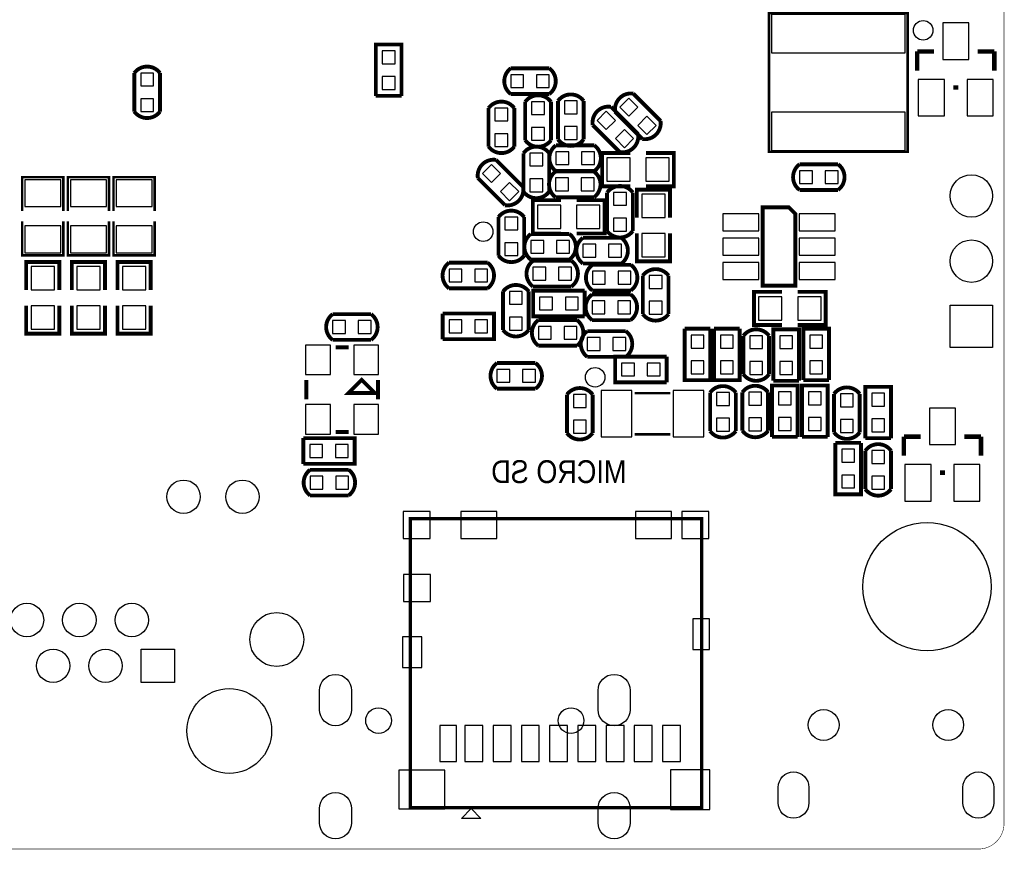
# Model space of a CAD drawing. Extents: x 0 to 2559, y 0 to 2067.
# Tile 2 of 3: x 1050 to 2559, y 0 to 1271. Entities that reach past the tile are written whole.
import ezdxf

# ---------------------------------------------------------------- set-up
doc = ezdxf.new("R2010")
doc.units = 0
doc.header["$MEASUREMENT"] = 0
for name, color, linetype in [('BG_OUTLINE', 254, 'CONTINUOUS'), ('BG_SILKSCREEN_BOTTOM', 141, 'CONTINUOUS'), ('PG_SILKSCREEN_BOTTOM', 4, 'CONTINUOUS'), ('PIN_BOTTOM', 1, 'CONTINUOUS')]:
    doc.layers.add(name, color=color, linetype=linetype)

msp = doc.modelspace()

# ---------------------------------------------------------------- linework, layer by layer
at = {"layer": 'BG_OUTLINE', "const_width": 0.787}
msp.add_lwpolyline([(2519.685, 0, 0.414213), (2559.055, 39.37), (2559.055, 2027.564, 0.414214), (2519.685, 2066.934), (39.37, 2066.934, 0.414214), (0, 2027.564), (0, 39.37, 0.414214), (39.37, 0), (2519.685, 0)], format="xyb", dxfattribs=at)
at = {"layer": 'PG_SILKSCREEN_BOTTOM'}
for points, const_width in [([(2411.299, 1068.701), (2411.299, 1281.299), (2198.701, 1281.299), (2198.701, 1068.701), (2411.299, 1068.701)], 3.937), ([(1595.699, 1154.487), (1595.699, 1233.291), (1635.101, 1233.291), (1635.101, 1154.487)], 5.902), ([(2451.5, 1222.598), (2425.902, 1222.598)], 7), ([(2425.902, 1222.598), (2425.902, 1193.098)], 7), ([(2544.098, 1222.598), (2518.5, 1222.598)], 7), ([(2544.098, 1193.098), (2544.098, 1222.598)], 7), ([(1802.693, 1196.791), (1861.693, 1196.791)], 5.902), ([(1225.299, 1130.5), (1225.299, 1189.5)], 5.902), ([(1264.701, 1189.5), (1264.701, 1130.5)], 5.902), ([(2488.902, 1167.402), (2481.098, 1167.402)], 7), ([(1635.101, 1154.487), (1595.699, 1154.487)], 5.902), ([(1861.693, 1157.39), (1802.693, 1157.39)], 5.902), ([(1824.799, 1086.488), (1824.799, 1145.488)], 5.902), ([(1864.201, 1145.488), (1864.201, 1086.488)], 5.902), ([(1875, 1087.787), (1875, 1146.787)], 5.902), ([(1914.402, 1146.787), (1914.402, 1087.787)], 5.902), ([(1990.571, 1157.98), (2032.291, 1116.26)], 5.902), ([(1768.598, 1076.787), (1768.598, 1135.787)], 5.902), ([(1808, 1135.787), (1808, 1076.787)], 5.902), ([(1956.157, 1137.768), (1997.878, 1096.047)], 5.902), ([(2004.429, 1088.398), (1962.709, 1130.118)], 5.902), ([(1970.016, 1068.185), (1928.295, 1109.906)], 5.902), ([(1871.799, 1078.689), (1930.799, 1078.689)], 5.902), ([(1780.043, 1056.437), (1821.764, 1014.717)], 5.902), ([(1822.098, 1007.709), (1822.098, 1066.709)], 5.902), ([(1861.5, 1066.709), (1861.5, 1007.709)], 5.902), ([(1985.799, 1015.988), (1942.799, 1015.988), (1942.799, 1066.988), (1985.799, 1066.988)], 5.902), ([(2009.799, 1015.988), (2052.799, 1015.988), (2052.799, 1066.988), (2009.799, 1066.988)], 5.902), ([(1930.799, 1039.287), (1871.799, 1039.287)], 5.902), ([(2245.5, 1049.701), (2304.5, 1049.701)], 5.902), ([(1116.5, 977.902), (1116.5, 1030), (1053.5, 1030), (1053.5, 977.902)], 3.902), ([(1186.5, 977.902), (1186.5, 1030), (1123.5, 1030), (1123.5, 977.902)], 3.902), ([(1256.5, 977.902), (1256.5, 1030), (1193.5, 1030), (1193.5, 977.902)], 3.902), ([(1793.902, 986.858), (1752.181, 1028.575)], 5.902), ([(1871.283, 1038.528), (1930.283, 1038.528)], 5.902), ([(1995.902, 967.89), (1995.902, 1010.89), (2046.902, 1010.89), (2046.902, 967.89)], 5.902), ([(2304.5, 1010.299), (2245.5, 1010.299)], 5.902), ([(1879.52, 994.63), (1836.52, 994.63), (1836.52, 943.626), (1879.52, 943.626)], 5.902), ([(1930.283, 999.126), (1871.283, 999.126)], 5.902), ([(1903.516, 994.63), (1946.516, 994.63), (1946.516, 943.626), (1903.516, 943.626)], 5.902), ([(1950.346, 947.413), (1950.346, 1006.413)], 5.902), ([(1989.748, 1006.413), (1989.748, 947.413)], 5.902), ([(2189, 983.689), (2189, 863.689), (2239, 863.689), (2239, 973.689), (2229, 983.689), (2189, 983.689)], 5.902), ([(1783.799, 909.689), (1783.799, 968.689)], 5.902), ([(1823.201, 968.689), (1823.201, 909.689)], 5.902), ([(1053.5, 962.098), (1053.5, 910), (1116.5, 910), (1116.5, 962.098)], 3.902), ([(1123.5, 962.098), (1123.5, 910), (1186.5, 910), (1186.5, 962.098)], 3.902), ([(1193.5, 962.098), (1193.5, 910), (1256.5, 910), (1256.5, 962.098)], 3.902), ([(1833.5, 942.89), (1892.5, 942.89)], 5.902), ([(1913.252, 936.882), (1972.252, 936.882)], 5.902), ([(1995.902, 943.89), (1995.902, 900.89), (2046.902, 900.89), (2046.902, 943.89)], 5.902), ([(1892.5, 903.488), (1833.5, 903.488)], 5.902), ([(1059.5, 857), (1059.5, 900), (1110.5, 900), (1110.5, 857)], 5.902), ([(1129.5, 857), (1129.5, 900), (1180.5, 900), (1180.5, 857)], 5.902), ([(1199.5, 857), (1199.5, 900), (1250.5, 900), (1250.5, 857)], 5.902), ([(1708, 898.89), (1767, 898.89)], 5.902), ([(1836.713, 901.634), (1895.713, 901.634)], 5.902), ([(1972.252, 897.48), (1913.252, 897.48)], 5.902), ([(1927.823, 895.598), (1986.823, 895.598)], 5.902), ([(2005.098, 819.988), (2005.098, 878.988)], 5.902), ([(2044.5, 878.988), (2044.5, 819.988)], 5.902), ([(1767, 859.488), (1708, 859.488)], 5.902), ([(1895.713, 862.232), (1836.713, 862.232)], 5.902), ([(1790.799, 795.689), (1790.799, 854.689)], 5.902), ([(1830.201, 854.689), (1830.201, 795.689)], 5.902), ([(1915.902, 816.488), (1837.098, 816.488), (1837.098, 855.89), (1915.902, 855.89)], 5.902), ([(1915.902, 855.89), (1915.902, 816.488)], 5.902), ([(1927.402, 850.189), (1986.402, 850.189)], 5.902), ([(1986.823, 856.197), (1927.823, 856.197)], 5.902), ([(2218.5, 803.189), (2175.5, 803.189), (2175.5, 854.189), (2218.5, 854.189)], 5.902), ([(2242.5, 803.189), (2285.5, 803.189), (2285.5, 854.189), (2242.5, 854.189)], 5.902), ([(1059.5, 833), (1059.5, 790), (1110.5, 790), (1110.5, 833)], 5.902), ([(1129.5, 833), (1129.5, 790), (1180.5, 790), (1180.5, 833)], 5.902), ([(1199.5, 833), (1199.5, 790), (1250.5, 790), (1250.5, 833)], 5.902), ([(1529.5, 819.89), (1588.5, 819.89)], 5.902), ([(1698.098, 781.488), (1698.098, 820.89)], 5.902), ([(1698.098, 820.89), (1776.902, 820.89), (1776.902, 781.488), (1698.098, 781.488)], 5.902), ([(1845, 810.988), (1904, 810.988)], 5.902), ([(1986.402, 810.787), (1927.402, 810.787)], 5.902), ([(2069.299, 797.591), (2108.701, 797.591)], 5.902), ([(2108.701, 797.591), (2108.701, 718.787), (2069.299, 718.787), (2069.299, 797.591)], 5.902), ([(2114.299, 797.591), (2153.701, 797.591)], 5.902), ([(2153.701, 797.591), (2153.701, 718.787), (2114.299, 718.787), (2114.299, 797.591)], 5.902), ([(2251.299, 718.787), (2251.299, 797.591), (2290.701, 797.591), (2290.701, 718.787)], 5.902), ([(1920, 793.89), (1979, 793.89)], 5.902), ([(2159.299, 727.689), (2159.299, 786.689)], 5.902), ([(2198.701, 786.689), (2198.701, 727.689)], 5.902), ([(2205.299, 717.787), (2205.299, 796.591), (2244.701, 796.591), (2244.701, 717.787)], 5.902), ([(1588.5, 780.488), (1529.5, 780.488)], 5.902), ([(1554, 769.189), (1534, 769.189)], 6), ([(1904, 771.587), (1845, 771.587)], 5.902), ([(1979, 754.488), (1920, 754.488)], 5.902), ([(2041.602, 715.39), (1962.799, 715.39), (1962.799, 754.791), (2041.602, 754.791)], 5.902), ([(2041.602, 754.791), (2041.602, 715.39)], 5.902), ([(1781.52, 745.02), (1840.52, 745.02)], 5.902), ([(1489, 719.189), (1489, 689.189)], 6), ([(1594, 699.189), (1554, 699.189), (1574, 719.189), (1594, 699.189)], 6), ([(1599, 719.189), (1599, 689.189)], 6), ([(2203.299, 631.787), (2203.299, 710.591), (2242.701, 710.591), (2242.701, 631.787)], 5.902), ([(2244.701, 717.787), (2205.299, 717.787)], 5.902), ([(2249.299, 631.787), (2249.299, 710.591), (2288.701, 710.591), (2288.701, 631.787)], 5.902), ([(2290.701, 718.787), (2251.299, 718.787)], 5.902), ([(2346.299, 629.787), (2346.299, 708.591), (2385.701, 708.591), (2385.701, 629.787)], 5.902), ([(1840.52, 705.618), (1781.52, 705.618)], 5.902), ([(1888.799, 637.689), (1888.799, 696.689)], 5.902), ([(1928.201, 696.689), (1928.201, 637.689)], 5.902), ([(2047.559, 698.783), (1992.441, 698.783)], 3.937), ([(2108.299, 640.689), (2108.299, 699.689)], 5.902), ([(2147.701, 699.689), (2147.701, 640.689)], 5.902), ([(2157.799, 641.189), (2157.799, 700.189)], 5.902), ([(2197.201, 700.189), (2197.201, 641.189)], 5.902), ([(2298.299, 638.689), (2298.299, 697.689)], 5.902), ([(2337.701, 697.689), (2337.701, 638.689)], 5.902), ([(1534, 639.189), (1554, 639.189)], 6), ([(2047.559, 635.791), (1992.441, 635.791)], 3.937), ([(2242.701, 631.787), (2203.299, 631.787)], 5.902), ([(2288.701, 631.787), (2249.299, 631.787)], 5.902), ([(2431, 632.287), (2405.402, 632.287)], 7), ([(2405.402, 632.287), (2405.402, 602.787)], 7), ([(2523.598, 632.287), (2498, 632.287)], 7), ([(2523.598, 602.787), (2523.598, 632.287)], 7), ([(1484.598, 590.488), (1484.598, 629.89)], 5.902), ([(1484.598, 629.89), (1563.402, 629.89), (1563.402, 590.488), (1484.598, 590.488)], 5.902), ([(2300.299, 622.591), (2339.701, 622.591)], 5.902), ([(2339.701, 622.591), (2339.701, 543.787), (2300.299, 543.787), (2300.299, 622.591)], 5.902), ([(2385.701, 629.787), (2346.299, 629.787)], 5.902), ([(2346.299, 551.689), (2346.299, 610.689)], 5.902), ([(2385.701, 610.689), (2385.701, 551.689)], 5.902), ([(1495, 581.39), (1554, 581.39)], 5.902), ([(2468.402, 577.091), (2460.598, 577.091)], 7), ([(1554, 541.988), (1495, 541.988)], 5.902), ([(2095.425, 506.488), (1648.575, 506.488), (1648.575, 63.575), (2095.425, 63.575), (2095.425, 506.488)], 5)]:
    msp.add_lwpolyline(points, dxfattribs=dict(at, const_width=const_width))
at = {"layer": 'PG_SILKSCREEN_BOTTOM', "const_width": 5.902}
for points in [[(1264.701, 1189.5, 0.505893), (1225.299, 1189.5)], [(1802.693, 1196.791, 0.505867), (1802.693, 1157.39)], [(1861.693, 1196.791, -0.504838), (1861.693, 1157.39)], [(1768.598, 1135.787, -0.504864), (1808, 1135.787)], [(1824.799, 1145.488, -0.504857), (1864.201, 1145.488)], [(1875, 1146.787, -0.504864), (1914.402, 1146.787)], [(1962.709, 1130.118, -0.504839), (1990.571, 1157.98)], [(1264.701, 1130.5, -0.504836), (1225.299, 1130.5)], [(1928.295, 1109.906, -0.50483), (1956.157, 1137.768)], [(2004.429, 1088.398, 0.505901), (2032.291, 1116.26)], [(1824.799, 1086.488, 0.505873), (1864.201, 1086.488)], [(1875, 1087.787, 0.505866), (1914.402, 1087.787)], [(1970.016, 1068.185, 0.505887), (1997.878, 1096.047)], [(1768.598, 1076.787, 0.505866), (1808, 1076.787)], [(1822.098, 1066.709, -0.50485), (1861.5, 1066.709)], [(1871.799, 1078.689, 0.50588), (1871.799, 1039.287)], [(1930.799, 1078.689, -0.50485), (1930.799, 1039.287)], [(1780.043, 1056.437, 0.505906), (1752.181, 1028.575)], [(2245.5, 1049.701, 0.505893), (2245.5, 1010.299)], [(2304.5, 1049.701, -0.504836), (2304.5, 1010.299)], [(1871.283, 1038.528, 0.505893), (1871.283, 999.126)], [(1930.283, 1038.528, -0.504836), (1930.283, 999.126)], [(1821.764, 1014.717, -0.504809), (1793.902, 986.858)], [(1950.346, 1006.413, -0.504836), (1989.748, 1006.413)], [(1822.098, 1007.709, 0.50588), (1861.5, 1007.709)], [(1783.799, 968.689, -0.504832), (1823.201, 968.689)], [(1833.5, 942.89, 0.505893), (1833.5, 903.488)], [(1892.5, 942.89, -0.504836), (1892.5, 903.488)], [(1913.252, 897.48, -0.504836), (1913.252, 936.882)], [(1950.346, 947.413, 0.505893), (1989.748, 947.413)], [(1972.252, 897.48, 0.505893), (1972.252, 936.882)], [(1783.799, 909.689, 0.505889), (1823.201, 909.689)], [(1708, 859.488, -0.504836), (1708, 898.89)], [(1767, 859.488, 0.505893), (1767, 898.89)], [(1836.713, 862.232, -0.504836), (1836.713, 901.634)], [(1895.713, 862.232, 0.505893), (1895.713, 901.634)], [(1927.823, 856.197, -0.504824), (1927.823, 895.598)], [(1986.823, 856.197, 0.505881), (1986.823, 895.598)], [(2044.5, 878.988, 0.505907), (2005.098, 878.988)], [(1790.799, 854.689, -0.504834), (1830.201, 854.689)], [(1927.402, 850.189, 0.505921), (1927.402, 810.787)], [(1986.402, 850.189, -0.504809), (1986.402, 810.787)], [(1529.5, 780.488, -0.504836), (1529.5, 819.89)], [(1588.5, 780.488, 0.505893), (1588.5, 819.89)], [(2044.5, 819.988, -0.504823), (2005.098, 819.988)], [(1845, 810.988, 0.505881), (1845, 771.587)], [(1904, 810.988, -0.504824), (1904, 771.587)], [(1790.799, 795.689, 0.505891), (1830.201, 795.689)], [(1920, 793.89, 0.505893), (1920, 754.488)], [(1979, 793.89, -0.504836), (1979, 754.488)], [(2198.701, 786.689, 0.505893), (2159.299, 786.689)], [(1781.52, 705.618, -0.504836), (1781.52, 745.02)], [(1840.52, 705.618, 0.505893), (1840.52, 745.02)], [(2198.701, 727.689, -0.504836), (2159.299, 727.689)], [(2147.701, 699.689, 0.505893), (2108.299, 699.689)], [(2157.799, 700.189, -0.504832), (2197.201, 700.189)], [(2298.299, 697.689, -0.504836), (2337.701, 697.689)], [(1928.201, 696.689, 0.505893), (1888.799, 696.689)], [(1928.201, 637.689, -0.504836), (1888.799, 637.689)], [(2147.701, 640.689, -0.504836), (2108.299, 640.689)], [(2157.799, 641.189, 0.505889), (2197.201, 641.189)], [(2298.299, 638.689, 0.505893), (2337.701, 638.689)], [(2346.299, 610.689, -0.504836), (2385.701, 610.689)], [(1495, 581.39, 0.505893), (1495, 541.988)], [(1554, 581.39, -0.504836), (1554, 541.988)], [(2346.299, 551.689, 0.505893), (2385.701, 551.689)]]:
    msp.add_lwpolyline(points, format="xyb", dxfattribs=at)
at = {"layer": 'PG_SILKSCREEN_BOTTOM'}
msp.add_lwpolyline([(1742, 62), (1757, 47), (1727, 47)], close=True, dxfattribs=at)
at = {"layer": 'PIN_BOTTOM'}
for points in [[(2202.638, 1220.2755), (2407.362, 1220.2755), (2407.362, 1279.3305), (2202.638, 1279.3305)], [(2505, 1210.299), (2505, 1266.299), (2465, 1266.299), (2465, 1210.299)], [(1605.5495, 1203.7395), (1625.2505, 1203.7395), (1625.2505, 1223.4405), (1605.5495, 1223.4405)], [(1235.1495, 1169.8505), (1254.8505, 1169.8505), (1254.8505, 1189.5515), (1235.1495, 1189.5515)], [(1605.5495, 1164.3375), (1625.2505, 1164.3375), (1625.2505, 1184.0385), (1605.5495, 1184.0385)], [(1822.343, 1167.24), (1822.343, 1186.941), (1802.642, 1186.941), (1802.642, 1167.24)], [(1861.745, 1167.24), (1861.745, 1186.941), (1842.044, 1186.941), (1842.044, 1167.24)], [(2467.598, 1123.701), (2467.598, 1179.701), (2427.598, 1179.701), (2427.598, 1123.701)], [(2542.402, 1123.701), (2542.402, 1179.701), (2502.402, 1179.701), (2502.402, 1123.701)], [(1235.1495, 1130.4485), (1254.8505, 1130.4485), (1254.8505, 1150.1495), (1235.1495, 1150.1495)], [(1983.569, 1151.0507), (1969.6383, 1137.12), (1983.569, 1123.1893), (1997.4997, 1137.12)], [(1798.1495, 1135.8385), (1778.4485, 1135.8385), (1778.4485, 1116.1375), (1798.1495, 1116.1375)], [(1854.3505, 1145.5395), (1834.6495, 1145.5395), (1834.6495, 1125.8385), (1854.3505, 1125.8385)], [(1904.5515, 1146.8385), (1884.8505, 1146.8385), (1884.8505, 1127.1375), (1904.5515, 1127.1375)], [(1949.156, 1130.8377), (1935.2253, 1116.907), (1949.156, 1102.9763), (1963.0867, 1116.907)], [(2011.431, 1123.1887), (1997.5003, 1109.258), (2011.431, 1095.3273), (2025.3617, 1109.258)], [(2202.638, 1070.6695), (2407.362, 1070.6695), (2407.362, 1129.7245), (2202.638, 1129.7245)], [(1854.3505, 1106.1375), (1834.6495, 1106.1375), (1834.6495, 1086.4365), (1854.3505, 1086.4365)], [(1904.5515, 1107.4365), (1884.8505, 1107.4365), (1884.8505, 1087.7355), (1904.5515, 1087.7355)], [(1977.018, 1102.9757), (1963.0873, 1089.045), (1977.018, 1075.1143), (1990.9487, 1089.045)], [(1798.1495, 1096.4365), (1778.4485, 1096.4365), (1778.4485, 1076.7355), (1798.1495, 1076.7355)], [(1851.6495, 1066.7605), (1831.9485, 1066.7605), (1831.9485, 1047.0595), (1851.6495, 1047.0595)], [(1891.449, 1049.137), (1891.449, 1068.838), (1871.748, 1068.838), (1871.748, 1049.137)], [(1930.851, 1049.137), (1930.851, 1068.838), (1911.15, 1068.838), (1911.15, 1049.137)], [(1985.6985, 1059.3875), (1949.8995, 1059.3875), (1949.8995, 1023.5885), (1985.6985, 1023.5885)], [(2045.6985, 1059.3875), (2009.8995, 1059.3875), (2009.8995, 1023.5885), (2045.6985, 1023.5885)], [(1773.041, 1021.6463), (1786.9717, 1035.577), (1773.041, 1049.5077), (1759.1103, 1035.577)], [(1851.6495, 1027.3585), (1831.9485, 1027.3585), (1831.9485, 1007.6575), (1851.6495, 1007.6575)], [(1890.933, 1008.976), (1890.933, 1028.677), (1871.232, 1028.677), (1871.232, 1008.976)], [(1930.335, 1008.976), (1930.335, 1028.677), (1910.634, 1028.677), (1910.634, 1008.976)], [(2265.15, 1020.149), (2265.15, 1039.85), (2245.449, 1039.85), (2245.449, 1020.149)], [(2304.552, 1020.149), (2304.552, 1039.85), (2284.851, 1039.85), (2284.851, 1020.149)], [(1057.451, 984.7525), (1112.549, 984.7525), (1112.549, 1026.0515), (1057.451, 1026.0515)], [(1127.451, 984.7525), (1182.549, 984.7525), (1182.549, 1026.0515), (1127.451, 1026.0515)], [(1197.451, 984.7525), (1252.549, 984.7525), (1252.549, 1026.0515), (1197.451, 1026.0515)], [(1800.903, 993.7843), (1814.8337, 1007.715), (1800.903, 1021.6457), (1786.9723, 1007.715)], [(1979.8975, 1006.4645), (1960.1965, 1006.4645), (1960.1965, 986.7635), (1979.8975, 986.7635)], [(2039.302, 967.99), (2039.302, 1003.789), (2003.503, 1003.789), (2003.503, 967.99)], [(1843.6165, 951.2305), (1879.4155, 951.2305), (1879.4155, 987.0295), (1843.6165, 987.0295)], [(1903.6165, 951.2305), (1939.4155, 951.2305), (1939.4155, 987.0295), (1903.6165, 987.0295)], [(1813.3505, 968.7405), (1793.6495, 968.7405), (1793.6495, 949.0395), (1813.3505, 949.0395)], [(1979.8975, 967.0625), (1960.1965, 967.0625), (1960.1965, 947.3615), (1979.8975, 947.3615)], [(2183, 973.689), (2128, 973.689), (2128, 947.689), (2183, 947.689)], [(2300, 973.689), (2245, 973.689), (2245, 947.689), (2300, 947.689)], [(1057.451, 913.9485), (1112.549, 913.9485), (1112.549, 955.2475), (1057.451, 955.2475)], [(1127.451, 913.9485), (1182.549, 913.9485), (1182.549, 955.2475), (1127.451, 955.2475)], [(1197.451, 913.9485), (1252.549, 913.9485), (1252.549, 955.2475), (1197.451, 955.2475)], [(2039.302, 907.99), (2039.302, 943.789), (2003.503, 943.789), (2003.503, 907.99)], [(2183, 936.287), (2128, 936.287), (2128, 910.287), (2183, 910.287)], [(2300, 936.287), (2245, 936.287), (2245, 910.287), (2300, 910.287)], [(1813.3505, 929.3385), (1793.6495, 929.3385), (1793.6495, 909.6375), (1813.3505, 909.6375)], [(1853.15, 913.338), (1853.15, 933.039), (1833.449, 933.039), (1833.449, 913.338)], [(1892.552, 913.338), (1892.552, 933.039), (1872.851, 933.039), (1872.851, 913.338)], [(1913.2005, 927.0315), (1913.2005, 907.3305), (1932.9015, 907.3305), (1932.9015, 927.0315)], [(1952.6025, 927.0315), (1952.6025, 907.3305), (1972.3035, 907.3305), (1972.3035, 927.0315)], [(1102.9, 857.1), (1102.9, 892.899), (1067.101, 892.899), (1067.101, 857.1)], [(1172.9, 857.1), (1172.9, 892.899), (1137.101, 892.899), (1137.101, 857.1)], [(1242.9, 857.1), (1242.9, 892.899), (1207.101, 892.899), (1207.101, 857.1)], [(1836.6615, 891.7835), (1836.6615, 872.0825), (1856.3625, 872.0825), (1856.3625, 891.7835)], [(1876.0635, 891.7835), (1876.0635, 872.0825), (1895.7645, 872.0825), (1895.7645, 891.7835)], [(2183, 898.89), (2128, 898.89), (2128, 872.89), (2183, 872.89)], [(2300, 898.89), (2245, 898.89), (2245, 872.89), (2300, 872.89)], [(1707.9485, 889.0395), (1707.9485, 869.3385), (1727.6495, 869.3385), (1727.6495, 889.0395)], [(1747.3505, 889.0395), (1747.3505, 869.3385), (1767.0515, 869.3385), (1767.0515, 889.0395)], [(1927.7715, 885.7485), (1927.7715, 866.0475), (1947.4725, 866.0475), (1947.4725, 885.7485)], [(1967.1735, 885.7485), (1967.1735, 866.0475), (1986.8745, 866.0475), (1986.8745, 885.7485)], [(2014.9485, 859.3385), (2034.6495, 859.3385), (2034.6495, 879.0395), (2014.9485, 879.0395)], [(1820.3505, 854.7405), (1800.6495, 854.7405), (1800.6495, 835.0395), (1820.3505, 835.0395)], [(1866.65, 826.338), (1866.65, 846.039), (1846.949, 846.039), (1846.949, 826.338)], [(1906.052, 826.338), (1906.052, 846.039), (1886.351, 846.039), (1886.351, 826.338)], [(2218.3995, 846.5885), (2182.6005, 846.5885), (2182.6005, 810.7895), (2218.3995, 810.7895)], [(2278.3995, 846.5885), (2242.6005, 846.5885), (2242.6005, 810.7895), (2278.3995, 810.7895)], [(1102.9, 797.1), (1102.9, 832.899), (1067.101, 832.899), (1067.101, 797.1)], [(1172.9, 797.1), (1172.9, 832.899), (1137.101, 832.899), (1137.101, 797.1)], [(1242.9, 797.1), (1242.9, 832.899), (1207.101, 832.899), (1207.101, 797.1)], [(1947.052, 820.637), (1947.052, 840.338), (1927.351, 840.338), (1927.351, 820.637)], [(1986.454, 820.637), (1986.454, 840.338), (1966.753, 840.338), (1966.753, 820.637)], [(2014.9485, 819.9365), (2034.6495, 819.9365), (2034.6495, 839.6375), (2014.9485, 839.6375)], [(2541.5, 768.689), (2476.5, 768.689), (2476.5, 833.689), (2541.5, 833.689)], [(1820.3505, 815.3385), (1800.6495, 815.3385), (1800.6495, 795.6375), (1820.3505, 795.6375)], [(1529.4485, 810.0395), (1529.4485, 790.3385), (1549.1495, 790.3385), (1549.1495, 810.0395)], [(1568.8505, 810.0395), (1568.8505, 790.3385), (1588.5515, 790.3385), (1588.5515, 810.0395)], [(1707.9485, 811.0395), (1707.9485, 791.3385), (1727.6495, 791.3385), (1727.6495, 811.0395)], [(1747.3505, 811.0395), (1747.3505, 791.3385), (1767.0515, 791.3385), (1767.0515, 811.0395)], [(1864.65, 781.436), (1864.65, 801.137), (1844.949, 801.137), (1844.949, 781.436)], [(1904.052, 781.436), (1904.052, 801.137), (1884.351, 801.137), (1884.351, 781.436)], [(2098.8505, 787.7405), (2079.1495, 787.7405), (2079.1495, 768.0395), (2098.8505, 768.0395)], [(2143.8505, 787.7405), (2124.1495, 787.7405), (2124.1495, 768.0395), (2143.8505, 768.0395)], [(2169.1495, 767.0395), (2188.8505, 767.0395), (2188.8505, 786.7405), (2169.1495, 786.7405)], [(2215.1495, 767.0395), (2234.8505, 767.0395), (2234.8505, 786.7405), (2215.1495, 786.7405)], [(2261.1495, 768.0395), (2280.8505, 768.0395), (2280.8505, 787.7405), (2261.1495, 787.7405)], [(1526, 727.189), (1526, 772.189), (1488, 772.189), (1488, 727.189)], [(1600, 727.189), (1600, 772.189), (1562, 772.189), (1562, 727.189)], [(1939.65, 764.338), (1939.65, 784.039), (1919.949, 784.039), (1919.949, 764.338)], [(1979.052, 764.338), (1979.052, 784.039), (1959.351, 784.039), (1959.351, 764.338)], [(1992.351, 725.24), (1992.351, 744.941), (1972.65, 744.941), (1972.65, 725.24)], [(2031.753, 725.24), (2031.753, 744.941), (2012.052, 744.941), (2012.052, 725.24)], [(2098.8505, 748.3385), (2079.1495, 748.3385), (2079.1495, 728.6375), (2098.8505, 728.6375)], [(2143.8505, 748.3385), (2124.1495, 748.3385), (2124.1495, 728.6375), (2143.8505, 728.6375)], [(2169.1495, 727.6375), (2188.8505, 727.6375), (2188.8505, 747.3385), (2169.1495, 747.3385)], [(2215.1495, 727.6375), (2234.8505, 727.6375), (2234.8505, 747.3385), (2215.1495, 747.3385)], [(2261.1495, 728.6375), (2280.8505, 728.6375), (2280.8505, 748.3385), (2261.1495, 748.3385)], [(1781.4685, 735.1695), (1781.4685, 715.4685), (1801.1695, 715.4685), (1801.1695, 735.1695)], [(1820.8705, 735.1695), (1820.8705, 715.4685), (1840.5715, 715.4685), (1840.5715, 735.1695)], [(1898.6495, 677.0395), (1918.3505, 677.0395), (1918.3505, 696.7405), (1898.6495, 696.7405)], [(1988.504, 631.854), (1988.504, 702.72), (1941.26, 702.72), (1941.26, 631.854)], [(2098.74, 631.854), (2098.74, 702.72), (2051.496, 702.72), (2051.496, 631.854)], [(2118.1495, 680.0395), (2137.8505, 680.0395), (2137.8505, 699.7405), (2118.1495, 699.7405)], [(2187.3505, 700.2405), (2167.6495, 700.2405), (2167.6495, 680.5395), (2187.3505, 680.5395)], [(2213.1495, 681.0395), (2232.8505, 681.0395), (2232.8505, 700.7405), (2213.1495, 700.7405)], [(2259.1495, 681.0395), (2278.8505, 681.0395), (2278.8505, 700.7405), (2259.1495, 700.7405)], [(2327.8505, 697.7405), (2308.1495, 697.7405), (2308.1495, 678.0395), (2327.8505, 678.0395)], [(2356.1495, 679.0395), (2375.8505, 679.0395), (2375.8505, 698.7405), (2356.1495, 698.7405)], [(1526, 636.189), (1526, 681.189), (1488, 681.189), (1488, 636.189)], [(1600, 636.189), (1600, 681.189), (1562, 681.189), (1562, 636.189)], [(2484.5, 619.988), (2484.5, 675.988), (2444.5, 675.988), (2444.5, 619.988)], [(1898.6495, 637.6375), (1918.3505, 637.6375), (1918.3505, 657.3385), (1898.6495, 657.3385)], [(2118.1495, 640.6375), (2137.8505, 640.6375), (2137.8505, 660.3385), (2118.1495, 660.3385)], [(2187.3505, 660.8385), (2167.6495, 660.8385), (2167.6495, 641.1375), (2187.3505, 641.1375)], [(2213.1495, 641.6375), (2232.8505, 641.6375), (2232.8505, 661.3385), (2213.1495, 661.3385)], [(2259.1495, 641.6375), (2278.8505, 641.6375), (2278.8505, 661.3385), (2259.1495, 661.3385)], [(2327.8505, 658.3385), (2308.1495, 658.3385), (2308.1495, 638.6375), (2327.8505, 638.6375)], [(2356.1495, 639.6375), (2375.8505, 639.6375), (2375.8505, 659.3385), (2356.1495, 659.3385)], [(1494.4485, 620.0395), (1494.4485, 600.3385), (1514.1495, 600.3385), (1514.1495, 620.0395)], [(1533.8505, 620.0395), (1533.8505, 600.3385), (1553.5515, 600.3385), (1553.5515, 620.0395)], [(2329.8505, 612.7405), (2310.1495, 612.7405), (2310.1495, 593.0395), (2329.8505, 593.0395)], [(2375.8505, 610.7405), (2356.1495, 610.7405), (2356.1495, 591.0395), (2375.8505, 591.0395)], [(2447.098, 533.39), (2447.098, 589.39), (2407.098, 589.39), (2407.098, 533.39)], [(2521.902, 533.39), (2521.902, 589.39), (2481.902, 589.39), (2481.902, 533.39)], [(1514.65, 551.838), (1514.65, 571.539), (1494.949, 571.539), (1494.949, 551.838)], [(1554.052, 551.838), (1554.052, 571.539), (1534.351, 571.539), (1534.351, 551.838)], [(2329.8505, 573.3385), (2310.1495, 573.3385), (2310.1495, 553.6375), (2329.8505, 553.6375)], [(2375.8505, 571.3385), (2356.1495, 571.3385), (2356.1495, 551.6375), (2375.8505, 551.6375)], [(1679.087, 475.976), (1679.087, 517.315), (1637.748, 517.315), (1637.748, 475.976)], [(1781.449, 475.976), (1781.449, 517.315), (1726.331, 517.315), (1726.331, 475.976)], [(2049.165, 475.976), (2049.165, 517.315), (1994.047, 517.315), (1994.047, 475.976)], [(2106.253, 475.976), (2106.253, 517.315), (2064.914, 517.315), (2064.914, 475.976)], [(1679.678, 379.519), (1679.678, 420.858), (1638.339, 420.858), (1638.339, 379.519)], [(2107.237, 305.701), (2107.237, 352.945), (2081.646, 352.945), (2081.646, 305.701)], [(1666.292, 278.142), (1666.292, 325.386), (1636.764, 325.386), (1636.764, 278.142)], [(1236.007, 255.409), (1236.007, 306.59), (1287.188, 306.59), (1287.188, 255.409)], [(1719.442, 134.441), (1719.442, 189.559), (1693.851, 189.559), (1693.851, 134.441)], [(1759.796, 134.441), (1759.796, 189.559), (1732.237, 189.559), (1732.237, 134.441)], [(1803.103, 134.441), (1803.103, 189.559), (1775.544, 189.559), (1775.544, 134.441)], [(1846.41, 134.441), (1846.41, 189.559), (1818.851, 189.559), (1818.851, 134.441)], [(1889.717, 134.441), (1889.717, 189.559), (1862.158, 189.559), (1862.158, 134.441)], [(1933.024, 134.441), (1933.024, 189.559), (1905.465, 189.559), (1905.465, 134.441)], [(1976.331, 134.441), (1976.331, 189.559), (1948.772, 189.559), (1948.772, 134.441)], [(2019.638, 134.441), (2019.638, 189.559), (1992.079, 189.559), (1992.079, 134.441)], [(2062.945, 134.441), (2062.945, 189.559), (2035.386, 189.559), (2035.386, 134.441)], [(2108.024, 60.819), (2108.024, 121.449), (2047.394, 121.449), (2047.394, 60.819)], [(1701.724, 61.606), (1701.724, 120.661), (1630.858, 120.661), (1630.858, 61.606)]]:
    msp.add_lwpolyline(points, close=True, dxfattribs=at)
for points in [[(1558.5085, 243.1655), (1558.5085, 213.6385, -1), (1509.2955, 213.6385), (1509.2955, 243.1655, -1)], [(1985.7045, 243.1655), (1985.7045, 213.6385, -1), (1936.4915, 213.6385), (1936.4915, 243.1655, -1)], [(2259.8165, 94.5515), (2259.8165, 70.8505, -1), (2212.6155, 70.8505), (2212.6155, 94.5515, -1)], [(2543.2185, 94.5515), (2543.2185, 70.8505, -1), (2496.0175, 70.8505), (2496.0175, 94.5515, -1)], [(1558.5085, 62.0275), (1558.5085, 40.3745, -1), (1509.2955, 40.3745), (1509.2955, 62.0275, -1)], [(1985.7045, 62.0275), (1985.7045, 40.3745, -1), (1936.4915, 40.3745), (1936.4915, 62.0275, -1)]]:
    msp.add_lwpolyline(points, format="xyb", close=True, dxfattribs=at)
for centre, radius in [((2435, 1255), 15), ((2509, 1001.189), 32.5), ((1760.4, 946.389), 15), ((2509, 901.189), 32.5), ((1932, 723.189), 15), ((1300.902, 540.098), 25.5905), ((1391.098, 540.098), 25.5905), ((2440.945, 402.189), 98.3995), ((1060.799, 351.098), 25.5905), ((1141.098, 351.098), 25.5905), ((1221.402, 351.098), 25.5905), ((1443.799, 321.201), 41.3385), ((1100.902, 281), 25.5905), ((1181.201, 281), 25.5905), ((1371, 181), 65), ((1599.902, 196.902), 19.685), ((1895.098, 196.902), 19.685), ((2282.417, 190.201), 23.6005), ((2473.417, 190.201), 23.6005)]:
    msp.add_circle(centre, radius, dxfattribs=at)

# ---------------------------------------------------------------- texts
at = {"layer": 'BG_SILKSCREEN_BOTTOM', "text_generation_flag": 2, "width": 0.885714}
msp.add_text('MICRO SD', height=35, dxfattribs=at).set_placement((1980, 561))

doc.saveas('drawing.dxf')
